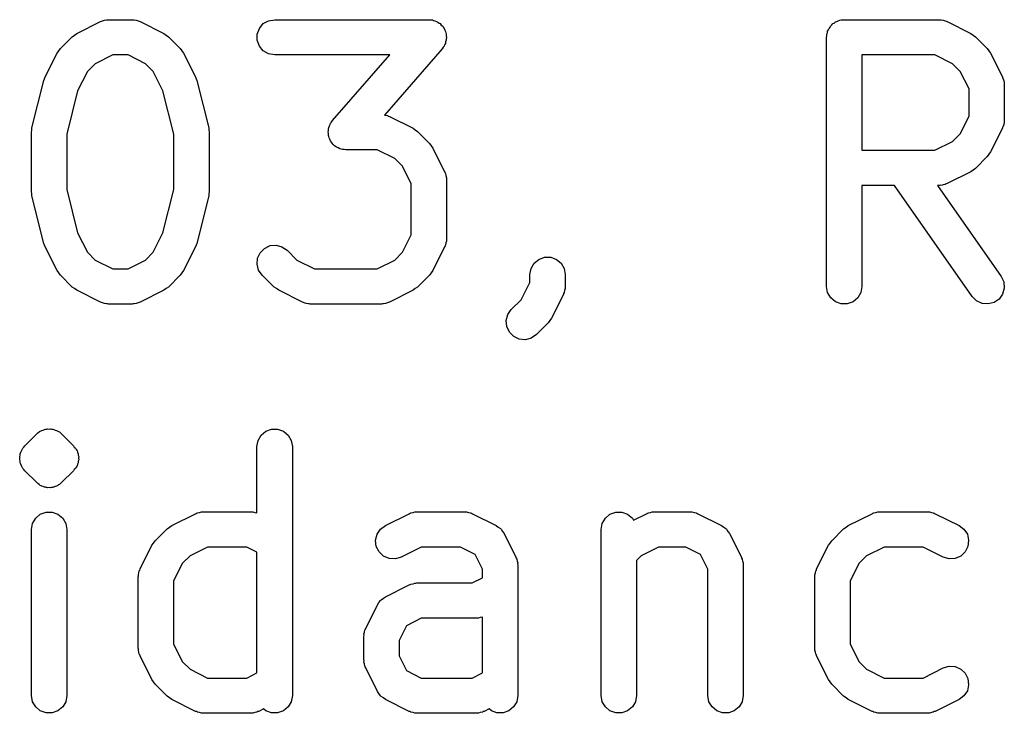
# Model space of a CAD drawing. Extents: x 95 to 242, y -111 to -101.
# Tile 5 of 9: x 204.44 to 209.18, y -107.18 to -103.84. Entities that reach past the tile are written whole.
import ezdxf

# ---------------------------------------------------------------- set-up
doc = ezdxf.new("R2010")
doc.units = 0
doc.header["$MEASUREMENT"] = 0
doc.layers.add('BLACK', color=7, linetype='CONTINUOUS')

msp = doc.modelspace()

# ---------------------------------------------------------------- linework, layer by layer
at = {"layer": 'Black'}
for p, q in [((204.71, -103.908), (204.824, -103.851)), ((204.824, -103.851), (204.829, -103.849)), ((204.829, -103.849), (204.833, -103.847)), ((204.833, -103.847), (204.843, -103.845)), ((204.843, -103.845), (204.853, -103.842)), ((204.853, -103.842), (204.858, -103.842)), ((204.858, -103.842), (204.863, -103.842)), ((204.863, -103.842), (204.977, -103.842)), ((204.977, -103.842), (204.982, -103.842)), ((204.982, -103.842), (204.987, -103.842)), ((204.987, -103.842), (204.996, -103.845)), ((204.996, -103.845), (205.006, -103.847)), ((205.006, -103.847), (205.01, -103.849)), ((205.01, -103.849), (205.015, -103.851)), ((205.015, -103.851), (205.129, -103.908)), ((205.589, -103.884), (205.608, -103.861)), ((205.608, -103.861), (205.633, -103.847)), ((205.633, -103.847), (205.663, -103.842)), ((205.663, -103.842), (206.405, -103.842)), ((206.405, -103.842), (206.414, -103.843)), ((206.414, -103.843), (206.422, -103.843)), ((206.422, -103.843), (206.428, -103.846)), ((206.428, -103.846), (206.434, -103.847)), ((206.434, -103.847), (206.442, -103.851)), ((206.442, -103.851), (206.449, -103.854)), ((206.449, -103.854), (206.454, -103.858)), ((206.454, -103.858), (206.46, -103.861)), ((206.46, -103.861), (206.465, -103.868)), ((206.465, -103.868), (206.472, -103.873)), ((206.472, -103.873), (206.475, -103.879)), ((208.337, -103.878), (208.34, -103.872)), ((208.34, -103.872), (208.346, -103.867)), ((208.346, -103.867), (208.351, -103.861)), ((208.351, -103.861), (208.357, -103.858)), ((208.357, -103.858), (208.363, -103.853)), ((208.363, -103.853), (208.37, -103.85)), ((208.37, -103.85), (208.376, -103.847)), ((208.376, -103.847), (208.384, -103.845)), ((208.384, -103.845), (208.391, -103.843)), ((208.391, -103.843), (208.398, -103.843)), ((208.398, -103.843), (208.405, -103.842)), ((208.405, -103.842), (208.863, -103.842)), ((208.863, -103.842), (208.867, -103.842)), ((208.867, -103.842), (208.872, -103.842)), ((208.872, -103.842), (208.882, -103.845)), ((208.882, -103.845), (208.892, -103.847)), ((208.892, -103.847), (208.896, -103.849)), ((208.896, -103.849), (208.901, -103.851)), ((208.901, -103.851), (209.015, -103.908)), ((204.688, -103.924), (204.699, -103.916)), ((204.699, -103.916), (204.71, -103.908)), ((205.129, -103.908), (205.14, -103.916)), ((205.14, -103.916), (205.151, -103.924)), ((205.579, -103.912), (205.589, -103.884)), ((205.579, -103.941), (205.579, -103.912)), ((206.475, -103.879), (206.479, -103.884)), ((206.479, -103.884), (206.482, -103.892)), ((206.482, -103.892), (206.486, -103.899)), ((206.486, -103.899), (206.487, -103.906)), ((206.487, -103.906), (206.489, -103.912)), ((206.489, -103.912), (206.489, -103.92)), ((206.489, -103.92), (206.49, -103.928)), ((208.32, -103.927), (208.322, -103.919)), ((208.322, -103.912), (208.324, -103.905)), ((208.322, -103.919), (208.322, -103.912)), ((208.324, -103.905), (208.325, -103.898)), ((208.325, -103.898), (208.329, -103.891)), ((208.329, -103.891), (208.332, -103.884)), ((208.332, -103.884), (208.337, -103.878)), ((209.015, -103.908), (209.026, -103.916)), ((209.026, -103.916), (209.037, -103.924)), ((204.631, -103.981), (204.688, -103.924)), ((205.151, -103.924), (205.208, -103.981)), ((205.589, -103.969), (205.579, -103.941)), ((205.608, -103.992), (205.589, -103.969)), ((206.479, -103.969), (206.474, -103.975)), ((206.481, -103.963), (206.479, -103.969)), ((206.485, -103.957), (206.481, -103.963)), ((206.486, -103.949), (206.485, -103.957)), ((206.489, -103.941), (206.486, -103.949)), ((206.49, -103.928), (206.489, -103.935)), ((206.489, -103.935), (206.489, -103.941)), ((208.32, -105.127), (208.32, -103.927)), ((209.037, -103.924), (209.094, -103.981)), ((204.558, -104.117), (204.615, -104.003)), ((204.615, -104.003), (204.623, -103.992)), ((204.623, -103.992), (204.631, -103.981)), ((204.883, -104.012), (204.799, -104.054)), ((204.957, -104.012), (204.883, -104.012)), ((205.041, -104.054), (204.957, -104.012)), ((205.208, -103.981), (205.216, -103.992)), ((205.216, -103.992), (205.224, -104.003)), ((205.224, -104.003), (205.281, -104.117)), ((205.633, -104.006), (205.608, -103.992)), ((205.663, -104.012), (205.633, -104.006)), ((206.218, -104.012), (205.663, -104.012)), ((205.941, -104.328), (206.218, -104.012)), ((206.469, -103.983), (206.191, -104.301)), ((206.474, -103.975), (206.469, -103.983)), ((208.49, -104.012), (208.49, -104.47)), ((208.842, -104.012), (208.49, -104.012)), ((208.926, -104.054), (208.842, -104.012)), ((209.094, -103.981), (209.102, -103.992)), ((209.102, -103.992), (209.11, -104.003)), ((209.11, -104.003), (209.167, -104.117)), ((204.799, -104.054), (204.761, -104.091)), ((205.078, -104.091), (205.041, -104.054)), ((208.964, -104.091), (208.926, -104.054)), ((204.761, -104.091), (204.714, -104.185)), ((205.125, -104.185), (205.078, -104.091)), ((209.006, -104.175), (208.964, -104.091)), ((204.494, -104.363), (204.551, -104.135)), ((204.551, -104.135), (204.555, -104.126)), ((204.555, -104.126), (204.558, -104.117)), ((205.281, -104.117), (205.284, -104.126)), ((205.284, -104.126), (205.288, -104.135)), ((205.288, -104.135), (205.345, -104.363)), ((209.167, -104.117), (209.168, -104.122)), ((209.168, -104.122), (209.171, -104.126)), ((209.171, -104.126), (209.173, -104.136)), ((209.173, -104.136), (209.176, -104.145)), ((209.176, -104.145), (209.175, -104.15)), ((209.175, -104.15), (209.176, -104.155)), ((209.176, -104.155), (209.176, -104.327)), ((204.714, -104.185), (204.662, -104.394)), ((205.178, -104.394), (205.125, -104.185)), ((209.006, -104.307), (209.006, -104.175)), ((206.191, -104.301), (206.196, -104.302)), ((205.926, -104.353), (205.93, -104.347)), ((205.93, -104.347), (205.932, -104.341)), ((205.932, -104.341), (205.937, -104.335)), ((205.937, -104.335), (205.941, -104.328)), ((206.196, -104.302), (206.206, -104.304)), ((206.206, -104.304), (206.21, -104.306)), ((206.21, -104.306), (206.215, -104.308)), ((206.215, -104.308), (206.329, -104.365)), ((208.964, -104.391), (209.006, -104.307)), ((209.173, -104.346), (209.171, -104.356)), ((209.176, -104.336), (209.173, -104.346)), ((209.176, -104.327), (209.175, -104.331)), ((209.175, -104.331), (209.176, -104.336)), ((204.492, -104.384), (204.494, -104.374)), ((204.492, -104.669), (204.492, -104.384)), ((204.494, -104.374), (204.494, -104.363)), ((204.662, -104.394), (204.662, -104.659)), ((205.178, -104.659), (205.178, -104.394)), ((205.345, -104.363), (205.346, -104.374)), ((205.346, -104.374), (205.348, -104.384)), ((205.348, -104.384), (205.348, -104.669)), ((205.92, -104.382), (205.922, -104.376)), ((205.922, -104.39), (205.92, -104.382)), ((205.922, -104.369), (205.924, -104.361)), ((205.922, -104.376), (205.922, -104.369)), ((205.922, -104.399), (205.922, -104.39)), ((205.924, -104.361), (205.926, -104.353)), ((206.329, -104.365), (206.34, -104.373)), ((206.34, -104.373), (206.351, -104.381)), ((206.351, -104.381), (206.408, -104.438)), ((208.926, -104.428), (208.964, -104.391)), ((209.167, -104.365), (209.11, -104.479)), ((209.168, -104.36), (209.167, -104.365)), ((209.171, -104.356), (209.168, -104.36)), ((205.924, -104.405), (205.922, -104.399)), ((205.925, -104.411), (205.924, -104.405)), ((205.929, -104.418), (205.925, -104.411)), ((205.932, -104.426), (205.929, -104.418)), ((205.936, -104.431), (205.932, -104.426)), ((205.939, -104.437), (205.936, -104.431)), ((205.945, -104.443), (205.939, -104.437)), ((205.951, -104.449), (205.945, -104.443)), ((206.408, -104.438), (206.416, -104.449)), ((208.842, -104.47), (208.926, -104.428)), ((205.956, -104.452), (205.951, -104.449)), ((205.961, -104.456), (205.956, -104.452)), ((205.969, -104.459), (205.961, -104.456)), ((205.976, -104.464), (205.969, -104.459)), ((205.983, -104.465), (205.976, -104.464)), ((205.989, -104.467), (205.983, -104.465)), ((205.997, -104.467), (205.989, -104.467)), ((206.005, -104.469), (205.997, -104.467)), ((206.157, -104.469), (206.005, -104.469)), ((206.241, -104.511), (206.157, -104.469)), ((206.416, -104.449), (206.424, -104.46)), ((206.424, -104.46), (206.481, -104.574)), ((208.49, -104.47), (208.842, -104.47)), ((209.102, -104.49), (209.094, -104.501)), ((209.11, -104.479), (209.102, -104.49)), ((206.278, -104.548), (206.241, -104.511)), ((209.094, -104.501), (209.037, -104.558)), ((206.32, -104.632), (206.278, -104.548)), ((206.481, -104.574), (206.483, -104.579)), ((206.483, -104.579), (206.485, -104.583)), ((206.485, -104.583), (206.487, -104.593)), ((209.015, -104.574), (208.901, -104.631)), ((209.026, -104.566), (209.015, -104.574)), ((209.037, -104.558), (209.026, -104.566)), ((206.32, -104.878), (206.32, -104.632)), ((206.487, -104.593), (206.49, -104.603)), ((206.49, -104.603), (206.49, -104.607)), ((206.49, -104.607), (206.49, -104.612)), ((206.49, -104.612), (206.49, -104.898)), ((208.896, -104.633), (208.892, -104.635)), ((208.901, -104.631), (208.896, -104.633)), ((204.494, -104.68), (204.492, -104.669)), ((204.494, -104.69), (204.494, -104.68)), ((204.662, -104.659), (204.714, -104.868)), ((205.125, -104.868), (205.178, -104.659)), ((205.346, -104.68), (205.345, -104.69)), ((205.348, -104.669), (205.346, -104.68)), ((208.647, -104.64), (208.49, -104.64)), ((208.49, -104.64), (208.49, -105.127)), ((209.021, -105.175), (208.647, -104.64)), ((208.863, -104.64), (208.854, -104.64)), ((208.854, -104.64), (209.161, -105.078)), ((208.867, -104.639), (208.863, -104.64)), ((208.872, -104.64), (208.867, -104.639)), ((208.882, -104.637), (208.872, -104.64)), ((208.892, -104.635), (208.882, -104.637)), ((204.551, -104.919), (204.494, -104.69)), ((205.345, -104.69), (205.288, -104.919)), ((204.714, -104.868), (204.761, -104.962)), ((205.078, -104.962), (205.125, -104.868)), ((206.278, -104.962), (206.32, -104.878)), ((206.487, -104.917), (206.485, -104.927)), ((206.49, -104.908), (206.487, -104.917)), ((206.49, -104.898), (206.49, -104.903)), ((206.49, -104.903), (206.49, -104.908)), ((204.555, -104.927), (204.551, -104.919)), ((204.558, -104.936), (204.555, -104.927)), ((204.615, -105.05), (204.558, -104.936)), ((204.761, -104.962), (204.799, -105)), ((205.041, -105), (205.078, -104.962)), ((205.281, -104.936), (205.224, -105.05)), ((205.284, -104.927), (205.281, -104.936)), ((205.288, -104.919), (205.284, -104.927)), ((205.58, -104.99), (205.593, -104.964)), ((205.593, -104.964), (205.614, -104.943)), ((205.614, -104.943), (205.641, -104.93)), ((205.641, -104.93), (205.67, -104.928)), ((205.67, -104.928), (205.698, -104.935)), ((205.698, -104.935), (205.723, -104.952)), ((205.723, -104.952), (205.77, -105)), ((206.241, -105), (206.278, -104.962)), ((206.481, -104.936), (206.424, -105.05)), ((206.483, -104.931), (206.481, -104.936)), ((206.485, -104.927), (206.483, -104.931)), ((204.799, -105), (204.883, -105.042)), ((204.957, -105.042), (205.041, -105)), ((205.578, -105.02), (205.58, -104.99)), ((205.77, -105), (205.854, -105.042)), ((206.157, -105.042), (206.241, -105)), ((206.912, -105.015), (206.934, -104.996)), ((206.934, -104.996), (206.962, -104.986)), ((206.962, -104.986), (206.992, -104.986)), ((206.992, -104.986), (207.019, -104.996)), ((207.019, -104.996), (207.042, -105.015)), ((204.623, -105.061), (204.615, -105.05)), ((204.883, -105.042), (204.957, -105.042)), ((205.224, -105.05), (205.216, -105.061)), ((205.585, -105.048), (205.578, -105.02)), ((205.602, -105.072), (205.585, -105.048)), ((205.854, -105.042), (206.157, -105.042)), ((206.424, -105.05), (206.416, -105.061)), ((206.892, -105.069), (206.897, -105.04)), ((206.897, -105.04), (206.912, -105.015)), ((207.042, -105.015), (207.057, -105.04)), ((207.057, -105.04), (207.062, -105.069)), ((204.631, -105.072), (204.623, -105.061)), ((204.688, -105.13), (204.631, -105.072)), ((205.208, -105.072), (205.151, -105.13)), ((205.216, -105.061), (205.208, -105.072)), ((205.66, -105.13), (205.602, -105.072)), ((206.408, -105.072), (206.351, -105.13)), ((206.416, -105.061), (206.408, -105.072)), ((206.85, -105.191), (206.892, -105.107)), ((206.892, -105.107), (206.892, -105.069)), ((207.062, -105.069), (207.062, -105.127)), ((209.161, -105.078), (209.173, -105.105)), ((209.173, -105.105), (209.176, -105.134)), ((204.699, -105.137), (204.688, -105.13)), ((204.71, -105.145), (204.699, -105.137)), ((204.824, -105.203), (204.71, -105.145)), ((205.129, -105.145), (205.015, -105.203)), ((205.14, -105.137), (205.129, -105.145)), ((205.151, -105.13), (205.14, -105.137)), ((205.671, -105.137), (205.66, -105.13)), ((205.682, -105.145), (205.671, -105.137)), ((205.796, -105.203), (205.682, -105.145)), ((206.329, -105.145), (206.215, -105.203)), ((206.34, -105.137), (206.329, -105.145)), ((206.351, -105.13), (206.34, -105.137)), ((207.058, -105.146), (207.057, -105.156)), ((207.061, -105.136), (207.058, -105.146)), ((207.062, -105.127), (207.061, -105.131)), ((207.061, -105.131), (207.061, -105.136)), ((208.325, -105.156), (208.32, -105.127)), ((208.49, -105.127), (208.485, -105.156)), ((209.176, -105.134), (209.168, -105.163)), ((206.802, -105.238), (206.85, -105.191)), ((207.053, -105.165), (206.996, -105.279)), ((207.054, -105.16), (207.053, -105.165)), ((207.057, -105.156), (207.054, -105.16)), ((208.34, -105.181), (208.325, -105.156)), ((208.363, -105.2), (208.34, -105.181)), ((208.391, -105.21), (208.363, -105.2)), ((208.448, -105.2), (208.42, -105.21)), ((208.47, -105.181), (208.448, -105.2)), ((208.485, -105.156), (208.47, -105.181)), ((209.042, -105.196), (209.021, -105.175)), ((209.069, -105.209), (209.042, -105.196)), ((209.151, -105.187), (209.127, -105.204)), ((209.168, -105.163), (209.151, -105.187)), ((204.829, -105.204), (204.824, -105.203)), ((204.833, -105.206), (204.829, -105.204)), ((204.843, -105.208), (204.833, -105.206)), ((204.853, -105.211), (204.843, -105.208)), ((204.858, -105.211), (204.853, -105.211)), ((204.863, -105.212), (204.858, -105.211)), ((204.977, -105.212), (204.863, -105.212)), ((204.982, -105.211), (204.977, -105.212)), ((204.987, -105.211), (204.982, -105.211)), ((204.996, -105.208), (204.987, -105.211)), ((205.006, -105.206), (204.996, -105.208)), ((205.01, -105.204), (205.006, -105.206)), ((205.015, -105.203), (205.01, -105.204)), ((205.801, -105.204), (205.796, -105.203)), ((205.805, -105.206), (205.801, -105.204)), ((205.815, -105.208), (205.805, -105.206)), ((205.824, -105.211), (205.815, -105.208)), ((205.829, -105.211), (205.824, -105.211)), ((205.834, -105.212), (205.829, -105.211)), ((206.177, -105.212), (205.834, -105.212)), ((206.182, -105.211), (206.177, -105.212)), ((206.187, -105.211), (206.182, -105.211)), ((206.196, -105.208), (206.187, -105.211)), ((206.206, -105.206), (206.196, -105.208)), ((206.21, -105.204), (206.206, -105.206)), ((206.215, -105.203), (206.21, -105.204)), ((206.785, -105.262), (206.802, -105.238)), ((208.42, -105.21), (208.391, -105.21)), ((209.098, -105.211), (209.069, -105.209)), ((209.127, -105.204), (209.098, -105.211)), ((206.778, -105.291), (206.785, -105.262)), ((206.78, -105.32), (206.778, -105.291)), ((206.988, -105.29), (206.98, -105.301)), ((206.996, -105.279), (206.988, -105.29)), ((206.793, -105.347), (206.78, -105.32)), ((206.98, -105.301), (206.923, -105.358)), ((206.814, -105.368), (206.793, -105.347)), ((206.84, -105.38), (206.814, -105.368)), ((206.87, -105.383), (206.84, -105.38)), ((206.898, -105.375), (206.87, -105.383)), ((206.923, -105.358), (206.898, -105.375)), ((204.541, -105.82), (204.548, -105.818)), ((204.548, -105.818), (204.555, -105.815)), ((204.555, -105.815), (204.559, -105.814)), ((204.559, -105.814), (204.562, -105.813)), ((204.562, -105.813), (204.566, -105.813)), ((204.566, -105.813), (204.569, -105.812)), ((204.569, -105.812), (204.577, -105.813)), ((204.577, -105.813), (204.584, -105.812)), ((204.584, -105.812), (204.588, -105.813)), ((204.588, -105.813), (204.592, -105.813)), ((204.592, -105.813), (204.595, -105.814)), ((204.595, -105.814), (204.599, -105.815)), ((204.599, -105.815), (204.606, -105.818)), ((204.606, -105.818), (204.613, -105.82)), ((205.62, -105.823), (205.648, -105.813)), ((205.648, -105.813), (205.677, -105.813)), ((205.677, -105.813), (205.705, -105.823)), ((204.46, -105.894), (204.517, -105.837)), ((204.517, -105.837), (204.523, -105.832)), ((204.523, -105.832), (204.528, -105.827)), ((204.528, -105.827), (204.531, -105.825)), ((204.531, -105.825), (204.534, -105.823)), ((204.534, -105.823), (204.538, -105.822)), ((204.538, -105.822), (204.541, -105.82)), ((204.613, -105.82), (204.616, -105.822)), ((204.616, -105.822), (204.619, -105.823)), ((204.619, -105.823), (204.622, -105.825)), ((204.622, -105.825), (204.626, -105.827)), ((204.626, -105.827), (204.631, -105.832)), ((204.631, -105.832), (204.637, -105.837)), ((204.637, -105.837), (204.694, -105.894)), ((205.583, -105.868), (205.597, -105.842)), ((205.597, -105.842), (205.62, -105.823)), ((205.705, -105.823), (205.728, -105.842)), ((205.728, -105.842), (205.742, -105.868)), ((204.443, -105.918), (204.447, -105.912)), ((204.447, -105.912), (204.45, -105.905)), ((204.45, -105.905), (204.455, -105.9)), ((204.455, -105.9), (204.46, -105.894)), ((204.694, -105.894), (204.698, -105.9)), ((204.698, -105.9), (204.704, -105.905)), ((204.704, -105.905), (204.707, -105.912)), ((204.707, -105.912), (204.711, -105.918)), ((205.577, -105.897), (205.583, -105.868)), ((205.577, -106.217), (205.577, -105.897)), ((205.742, -105.868), (205.748, -105.897)), ((205.748, -105.897), (205.748, -107.097)), ((204.435, -105.946), (204.437, -105.939)), ((204.436, -105.954), (204.435, -105.946)), ((204.435, -105.961), (204.436, -105.954)), ((204.437, -105.968), (204.435, -105.961)), ((204.437, -105.939), (204.438, -105.932)), ((204.438, -105.932), (204.441, -105.925)), ((204.441, -105.925), (204.443, -105.918)), ((204.711, -105.918), (204.713, -105.925)), ((204.713, -105.925), (204.716, -105.932)), ((204.716, -105.932), (204.717, -105.939)), ((204.717, -105.939), (204.719, -105.946)), ((204.719, -105.961), (204.717, -105.968)), ((204.719, -105.946), (204.718, -105.954)), ((204.718, -105.954), (204.719, -105.961)), ((204.438, -105.976), (204.437, -105.968)), ((204.441, -105.982), (204.438, -105.976)), ((204.443, -105.99), (204.441, -105.982)), ((204.447, -105.996), (204.443, -105.99)), ((204.45, -106.003), (204.447, -105.996)), ((204.455, -106.008), (204.45, -106.003)), ((204.46, -106.014), (204.455, -106.008)), ((204.698, -106.008), (204.694, -106.014)), ((204.704, -106.003), (204.698, -106.008)), ((204.707, -105.996), (204.704, -106.003)), ((204.711, -105.99), (204.707, -105.996)), ((204.713, -105.982), (204.711, -105.99)), ((204.716, -105.976), (204.713, -105.982)), ((204.717, -105.968), (204.716, -105.976)), ((204.517, -106.071), (204.46, -106.014)), ((204.694, -106.014), (204.637, -106.071)), ((204.523, -106.075), (204.517, -106.071)), ((204.528, -106.081), (204.523, -106.075)), ((204.531, -106.082), (204.528, -106.081)), ((204.534, -106.085), (204.531, -106.082)), ((204.538, -106.086), (204.534, -106.085)), ((204.541, -106.088), (204.538, -106.086)), ((204.548, -106.09), (204.541, -106.088)), ((204.555, -106.093), (204.548, -106.09)), ((204.559, -106.093), (204.555, -106.093)), ((204.562, -106.095), (204.559, -106.093)), ((204.566, -106.095), (204.562, -106.095)), ((204.569, -106.096), (204.566, -106.095)), ((204.577, -106.095), (204.569, -106.096)), ((204.584, -106.096), (204.577, -106.095)), ((204.588, -106.095), (204.584, -106.096)), ((204.592, -106.095), (204.588, -106.095)), ((204.595, -106.093), (204.592, -106.095)), ((204.599, -106.093), (204.595, -106.093)), ((204.606, -106.09), (204.599, -106.093)), ((204.613, -106.088), (204.606, -106.09)), ((204.616, -106.086), (204.613, -106.088)), ((204.619, -106.085), (204.616, -106.086)), ((204.622, -106.082), (204.619, -106.085)), ((204.626, -106.081), (204.622, -106.082)), ((204.631, -106.075), (204.626, -106.081)), ((204.637, -106.071), (204.631, -106.075)), ((204.497, -106.268), (204.512, -106.242)), ((204.512, -106.242), (204.534, -106.223)), ((204.534, -106.223), (204.562, -106.213)), ((204.562, -106.213), (204.592, -106.213)), ((204.592, -106.213), (204.619, -106.223)), ((204.619, -106.223), (204.642, -106.242)), ((204.642, -106.242), (204.657, -106.268)), ((205.167, -106.278), (205.282, -106.221)), ((205.282, -106.221), (205.286, -106.219)), ((205.286, -106.219), (205.291, -106.217)), ((205.291, -106.217), (205.3, -106.215)), ((205.3, -106.215), (205.31, -106.212)), ((205.31, -106.212), (205.315, -106.212)), ((205.315, -106.212), (205.32, -106.212)), ((205.32, -106.212), (205.548, -106.212)), ((205.548, -106.212), (205.553, -106.212)), ((205.553, -106.212), (205.558, -106.212)), ((205.558, -106.212), (205.567, -106.215)), ((205.567, -106.215), (205.577, -106.217)), ((205.577, -106.217), (205.577, -106.217)), ((206.196, -106.278), (206.31, -106.221)), ((206.31, -106.221), (206.315, -106.219)), ((206.315, -106.219), (206.319, -106.217)), ((206.319, -106.217), (206.329, -106.215)), ((206.329, -106.215), (206.338, -106.212)), ((206.338, -106.212), (206.343, -106.212)), ((206.343, -106.212), (206.348, -106.212)), ((206.348, -106.212), (206.577, -106.212)), ((206.577, -106.212), (206.582, -106.212)), ((206.582, -106.212), (206.587, -106.212)), ((206.587, -106.212), (206.596, -106.215)), ((206.596, -106.215), (206.606, -106.217)), ((206.606, -106.217), (206.61, -106.219)), ((206.61, -106.219), (206.615, -106.221)), ((206.615, -106.221), (206.729, -106.278)), ((207.24, -106.268), (207.255, -106.242)), ((207.255, -106.242), (207.277, -106.223)), ((207.277, -106.223), (207.305, -106.213)), ((207.305, -106.213), (207.334, -106.213)), ((207.334, -106.213), (207.362, -106.223)), ((207.362, -106.223), (207.385, -106.242)), ((207.385, -106.242), (207.39, -106.252)), ((207.39, -106.252), (207.453, -106.221)), ((207.453, -106.221), (207.458, -106.219)), ((207.458, -106.219), (207.462, -106.217)), ((207.462, -106.217), (207.472, -106.215)), ((207.472, -106.215), (207.481, -106.212)), ((207.481, -106.212), (207.486, -106.212)), ((207.486, -106.212), (207.491, -106.212)), ((207.491, -106.212), (207.662, -106.212)), ((207.662, -106.212), (207.667, -106.212)), ((207.667, -106.212), (207.672, -106.212)), ((207.672, -106.212), (207.682, -106.215)), ((207.682, -106.215), (207.692, -106.217)), ((207.692, -106.217), (207.696, -106.219)), ((207.696, -106.219), (207.701, -106.221)), ((207.701, -106.221), (207.815, -106.278)), ((208.424, -106.278), (208.539, -106.221)), ((208.539, -106.221), (208.543, -106.219)), ((208.543, -106.219), (208.548, -106.217)), ((208.548, -106.217), (208.558, -106.215)), ((208.558, -106.215), (208.567, -106.212)), ((208.567, -106.212), (208.572, -106.212)), ((208.572, -106.212), (208.577, -106.212)), ((208.577, -106.212), (208.805, -106.212)), ((208.805, -106.212), (208.81, -106.212)), ((208.81, -106.212), (208.815, -106.212)), ((208.815, -106.212), (208.825, -106.215)), ((208.825, -106.215), (208.834, -106.217)), ((208.834, -106.217), (208.839, -106.219)), ((208.839, -106.219), (208.843, -106.221)), ((208.843, -106.221), (208.958, -106.278)), ((204.492, -106.297), (204.497, -106.268)), ((204.657, -106.268), (204.662, -106.297)), ((205.145, -106.294), (205.156, -106.286)), ((205.156, -106.286), (205.167, -106.278)), ((206.172, -106.295), (206.196, -106.278)), ((206.729, -106.278), (206.739, -106.285)), ((206.739, -106.285), (206.75, -106.292)), ((206.75, -106.292), (206.751, -106.294)), ((207.235, -106.297), (207.24, -106.268)), ((207.815, -106.278), (207.825, -106.285)), ((207.825, -106.285), (207.835, -106.292)), ((207.835, -106.292), (207.837, -106.294)), ((208.402, -106.294), (208.414, -106.286)), ((208.414, -106.286), (208.424, -106.278)), ((208.958, -106.278), (208.981, -106.295)), ((204.492, -107.097), (204.492, -106.297)), ((204.662, -106.297), (204.662, -107.097)), ((205.088, -106.351), (205.145, -106.294)), ((206.149, -106.349), (206.156, -106.32)), ((206.156, -106.32), (206.172, -106.295)), ((206.751, -106.294), (206.753, -106.295)), ((206.753, -106.295), (206.76, -106.306)), ((206.76, -106.306), (206.767, -106.316)), ((206.767, -106.316), (206.824, -106.43)), ((207.235, -107.097), (207.235, -106.297)), ((207.837, -106.294), (207.839, -106.295)), ((207.839, -106.295), (207.845, -106.306)), ((207.845, -106.306), (207.853, -106.316)), ((207.853, -106.316), (207.91, -106.43)), ((208.345, -106.351), (208.402, -106.294)), ((208.981, -106.295), (208.998, -106.32)), ((208.998, -106.32), (209.004, -106.349)), ((205.015, -106.487), (205.072, -106.373)), ((205.072, -106.373), (205.08, -106.362)), ((205.08, -106.362), (205.088, -106.351)), ((205.34, -106.382), (205.256, -106.424)), ((205.528, -106.382), (205.34, -106.382)), ((205.577, -106.406), (205.528, -106.382)), ((206.152, -106.378), (206.149, -106.349)), ((206.166, -106.404), (206.152, -106.378)), ((206.368, -106.382), (206.272, -106.43)), ((206.557, -106.382), (206.368, -106.382)), ((206.628, -106.417), (206.557, -106.382)), ((207.511, -106.382), (207.427, -106.424)), ((207.642, -106.382), (207.511, -106.382)), ((207.713, -106.417), (207.642, -106.382)), ((208.272, -106.487), (208.329, -106.373)), ((208.329, -106.373), (208.337, -106.362)), ((208.337, -106.362), (208.345, -106.351)), ((208.597, -106.382), (208.513, -106.424)), ((208.785, -106.382), (208.597, -106.382)), ((208.882, -106.43), (208.785, -106.382)), ((209.001, -106.378), (208.988, -106.404)), ((209.004, -106.349), (209.001, -106.378)), ((205.256, -106.424), (205.218, -106.461)), ((205.577, -106.987), (205.577, -106.406)), ((206.187, -106.425), (206.166, -106.404)), ((206.214, -106.436), (206.187, -106.425)), ((206.272, -106.43), (206.244, -106.438)), ((206.663, -106.488), (206.628, -106.417)), ((206.824, -106.43), (206.826, -106.435)), ((206.826, -106.435), (206.828, -106.439)), ((207.427, -106.424), (207.405, -106.446)), ((207.749, -106.488), (207.713, -106.417)), ((207.91, -106.43), (207.911, -106.435)), ((207.911, -106.435), (207.914, -106.439)), ((208.513, -106.424), (208.475, -106.461)), ((208.91, -106.438), (208.882, -106.43)), ((208.966, -106.425), (208.939, -106.436)), ((208.988, -106.404), (208.966, -106.425)), ((205.218, -106.461), (205.176, -106.545)), ((206.244, -106.438), (206.214, -106.436)), ((206.828, -106.439), (206.83, -106.449)), ((206.83, -106.449), (206.833, -106.458)), ((206.833, -106.458), (206.832, -106.463)), ((206.832, -106.463), (206.833, -106.468)), ((206.833, -106.468), (206.833, -107.097)), ((207.405, -106.446), (207.405, -107.097)), ((207.914, -106.439), (207.916, -106.449)), ((207.916, -106.449), (207.918, -106.458)), ((207.918, -106.458), (207.918, -106.463)), ((207.918, -106.463), (207.919, -106.468)), ((207.919, -106.468), (207.919, -107.097)), ((208.475, -106.461), (208.433, -106.545)), ((208.939, -106.436), (208.91, -106.438)), ((205.006, -106.525), (205.007, -106.52)), ((205.006, -106.868), (205.006, -106.525)), ((205.007, -106.515), (205.009, -106.506)), ((205.007, -106.52), (205.007, -106.515)), ((205.009, -106.506), (205.011, -106.496)), ((205.011, -106.496), (205.014, -106.492)), ((205.014, -106.492), (205.015, -106.487)), ((206.614, -106.554), (206.663, -106.53)), ((206.663, -106.53), (206.663, -106.488)), ((207.749, -107.097), (207.749, -106.488)), ((208.263, -106.525), (208.264, -106.52)), ((208.263, -106.868), (208.263, -106.525)), ((208.264, -106.515), (208.267, -106.506)), ((208.264, -106.52), (208.264, -106.515)), ((208.267, -106.506), (208.268, -106.496)), ((208.268, -106.496), (208.271, -106.492)), ((208.271, -106.492), (208.272, -106.487)), ((205.176, -106.545), (205.176, -106.848)), ((206.196, -106.621), (206.31, -106.563)), ((206.31, -106.563), (206.315, -106.562)), ((206.315, -106.562), (206.319, -106.56)), ((206.319, -106.56), (206.329, -106.558)), ((206.329, -106.558), (206.338, -106.555)), ((206.338, -106.555), (206.343, -106.555)), ((206.343, -106.555), (206.348, -106.554)), ((206.348, -106.554), (206.614, -106.554)), ((208.433, -106.545), (208.433, -106.848)), ((206.186, -106.628), (206.196, -106.621)), ((206.101, -106.773), (206.158, -106.659)), ((206.158, -106.659), (206.165, -106.649)), ((206.165, -106.649), (206.172, -106.638)), ((206.172, -106.638), (206.174, -106.637)), ((206.174, -106.637), (206.175, -106.635)), ((206.175, -106.635), (206.186, -106.628)), ((206.663, -106.719), (206.653, -106.721)), ((206.663, -106.987), (206.663, -106.719)), ((206.663, -106.719), (206.663, -106.719)), ((206.297, -106.76), (206.262, -106.831)), ((206.368, -106.724), (206.297, -106.76)), ((206.634, -106.724), (206.368, -106.724)), ((206.639, -106.724), (206.634, -106.724)), ((206.644, -106.724), (206.639, -106.724)), ((206.653, -106.721), (206.644, -106.724)), ((206.092, -106.801), (206.095, -106.792)), ((206.093, -106.806), (206.092, -106.801)), ((206.092, -106.811), (206.093, -106.806)), ((206.092, -106.925), (206.092, -106.811)), ((206.095, -106.792), (206.097, -106.782)), ((206.097, -106.782), (206.099, -106.778)), ((206.099, -106.778), (206.101, -106.773)), ((205.176, -106.848), (205.218, -106.932)), ((206.262, -106.831), (206.262, -106.905)), ((208.433, -106.848), (208.475, -106.932)), ((205.007, -106.873), (205.006, -106.868)), ((205.007, -106.878), (205.007, -106.873)), ((205.009, -106.887), (205.007, -106.878)), ((205.011, -106.897), (205.009, -106.887)), ((205.014, -106.901), (205.011, -106.897)), ((205.015, -106.906), (205.014, -106.901)), ((205.072, -107.02), (205.015, -106.906)), ((206.262, -106.905), (206.297, -106.976)), ((208.264, -106.873), (208.263, -106.868)), ((208.264, -106.878), (208.264, -106.873)), ((208.267, -106.887), (208.264, -106.878)), ((208.268, -106.897), (208.267, -106.887)), ((208.271, -106.901), (208.268, -106.897)), ((208.272, -106.906), (208.271, -106.901)), ((208.329, -107.02), (208.272, -106.906)), ((205.218, -106.932), (205.256, -106.97)), ((206.093, -106.93), (206.092, -106.925)), ((206.092, -106.935), (206.093, -106.93)), ((206.095, -106.944), (206.092, -106.935)), ((206.097, -106.954), (206.095, -106.944)), ((206.099, -106.958), (206.097, -106.954)), ((208.475, -106.932), (208.513, -106.97)), ((208.882, -106.963), (208.91, -106.955)), ((208.91, -106.955), (208.939, -106.957)), ((205.256, -106.97), (205.34, -107.012)), ((205.528, -107.012), (205.577, -106.987)), ((206.101, -106.963), (206.099, -106.958)), ((206.158, -107.077), (206.101, -106.963)), ((206.297, -106.976), (206.368, -107.012)), ((206.614, -107.012), (206.663, -106.987)), ((208.513, -106.97), (208.597, -107.012)), ((208.785, -107.012), (208.882, -106.963)), ((208.939, -106.957), (208.966, -106.969)), ((208.966, -106.969), (208.988, -106.989)), ((208.988, -106.989), (209.001, -107.015)), ((205.08, -107.031), (205.072, -107.02)), ((205.088, -107.042), (205.08, -107.031)), ((205.145, -107.1), (205.088, -107.042)), ((205.34, -107.012), (205.528, -107.012)), ((206.368, -107.012), (206.614, -107.012)), ((208.337, -107.031), (208.329, -107.02)), ((208.345, -107.042), (208.337, -107.031)), ((208.402, -107.1), (208.345, -107.042)), ((208.597, -107.012), (208.785, -107.012)), ((209.004, -107.045), (208.998, -107.073)), ((209.001, -107.015), (209.004, -107.045)), ((204.497, -107.126), (204.492, -107.097)), ((204.662, -107.097), (204.657, -107.126)), ((205.748, -107.097), (205.742, -107.126)), ((206.165, -107.087), (206.158, -107.077)), ((206.172, -107.098), (206.165, -107.087)), ((206.174, -107.099), (206.172, -107.098)), ((206.175, -107.101), (206.174, -107.099)), ((206.833, -107.097), (206.828, -107.126)), ((207.24, -107.126), (207.235, -107.097)), ((207.405, -107.097), (207.4, -107.126)), ((207.754, -107.126), (207.749, -107.097)), ((207.919, -107.097), (207.914, -107.126)), ((208.981, -107.098), (208.958, -107.115)), ((208.998, -107.073), (208.981, -107.098)), ((204.512, -107.151), (204.497, -107.126)), ((204.657, -107.126), (204.642, -107.151)), ((205.156, -107.107), (205.145, -107.1)), ((205.167, -107.115), (205.156, -107.107)), ((205.282, -107.173), (205.167, -107.115)), ((205.742, -107.126), (205.728, -107.151)), ((206.186, -107.108), (206.175, -107.101)), ((206.196, -107.115), (206.186, -107.108)), ((206.31, -107.173), (206.196, -107.115)), ((206.828, -107.126), (206.813, -107.151)), ((207.255, -107.151), (207.24, -107.126)), ((207.4, -107.126), (207.385, -107.151)), ((207.769, -107.151), (207.754, -107.126)), ((207.914, -107.126), (207.899, -107.151)), ((208.414, -107.107), (208.402, -107.1)), ((208.424, -107.115), (208.414, -107.107)), ((208.539, -107.173), (208.424, -107.115)), ((208.958, -107.115), (208.843, -107.173)), ((204.534, -107.17), (204.512, -107.151)), ((204.562, -107.18), (204.534, -107.17)), ((204.592, -107.18), (204.562, -107.18)), ((204.619, -107.17), (204.592, -107.18)), ((204.642, -107.151), (204.619, -107.17)), ((205.286, -107.174), (205.282, -107.173)), ((205.291, -107.176), (205.286, -107.174)), ((205.3, -107.178), (205.291, -107.176)), ((205.31, -107.181), (205.3, -107.178)), ((205.315, -107.181), (205.31, -107.181)), ((205.32, -107.182), (205.315, -107.181)), ((205.548, -107.182), (205.32, -107.182)), ((205.553, -107.181), (205.548, -107.182)), ((205.558, -107.181), (205.553, -107.181)), ((205.567, -107.178), (205.558, -107.181)), ((205.577, -107.176), (205.567, -107.178)), ((205.582, -107.174), (205.577, -107.176)), ((205.586, -107.173), (205.582, -107.174)), ((205.609, -107.161), (205.586, -107.173)), ((205.62, -107.17), (205.609, -107.161)), ((205.648, -107.18), (205.62, -107.17)), ((205.677, -107.18), (205.648, -107.18)), ((205.705, -107.17), (205.677, -107.18)), ((205.728, -107.151), (205.705, -107.17)), ((206.315, -107.174), (206.31, -107.173)), ((206.319, -107.176), (206.315, -107.174)), ((206.329, -107.178), (206.319, -107.176)), ((206.338, -107.181), (206.329, -107.178)), ((206.343, -107.181), (206.338, -107.181)), ((206.348, -107.182), (206.343, -107.181)), ((206.634, -107.182), (206.348, -107.182)), ((206.639, -107.181), (206.634, -107.182)), ((206.644, -107.181), (206.639, -107.181)), ((206.653, -107.178), (206.644, -107.181)), ((206.663, -107.176), (206.653, -107.178)), ((206.667, -107.174), (206.663, -107.176)), ((206.672, -107.173), (206.667, -107.174)), ((206.695, -107.161), (206.672, -107.173)), ((206.706, -107.17), (206.695, -107.161)), ((206.733, -107.18), (206.706, -107.17)), ((206.763, -107.18), (206.733, -107.18)), ((206.791, -107.17), (206.763, -107.18)), ((206.813, -107.151), (206.791, -107.17)), ((207.277, -107.17), (207.255, -107.151)), ((207.305, -107.18), (207.277, -107.17)), ((207.334, -107.18), (207.305, -107.18)), ((207.362, -107.17), (207.334, -107.18)), ((207.385, -107.151), (207.362, -107.17)), ((207.791, -107.17), (207.769, -107.151)), ((207.819, -107.18), (207.791, -107.17)), ((207.849, -107.18), (207.819, -107.18)), ((207.876, -107.17), (207.849, -107.18)), ((207.899, -107.151), (207.876, -107.17)), ((208.543, -107.174), (208.539, -107.173)), ((208.548, -107.176), (208.543, -107.174)), ((208.558, -107.178), (208.548, -107.176)), ((208.567, -107.181), (208.558, -107.178)), ((208.572, -107.181), (208.567, -107.181)), ((208.577, -107.182), (208.572, -107.181)), ((208.805, -107.182), (208.577, -107.182)), ((208.81, -107.181), (208.805, -107.182)), ((208.815, -107.181), (208.81, -107.181)), ((208.825, -107.178), (208.815, -107.181)), ((208.834, -107.176), (208.825, -107.178)), ((208.839, -107.174), (208.834, -107.176)), ((208.843, -107.173), (208.839, -107.174))]:
    msp.add_line(p, q, dxfattribs=at)

doc.saveas('drawing.dxf')
